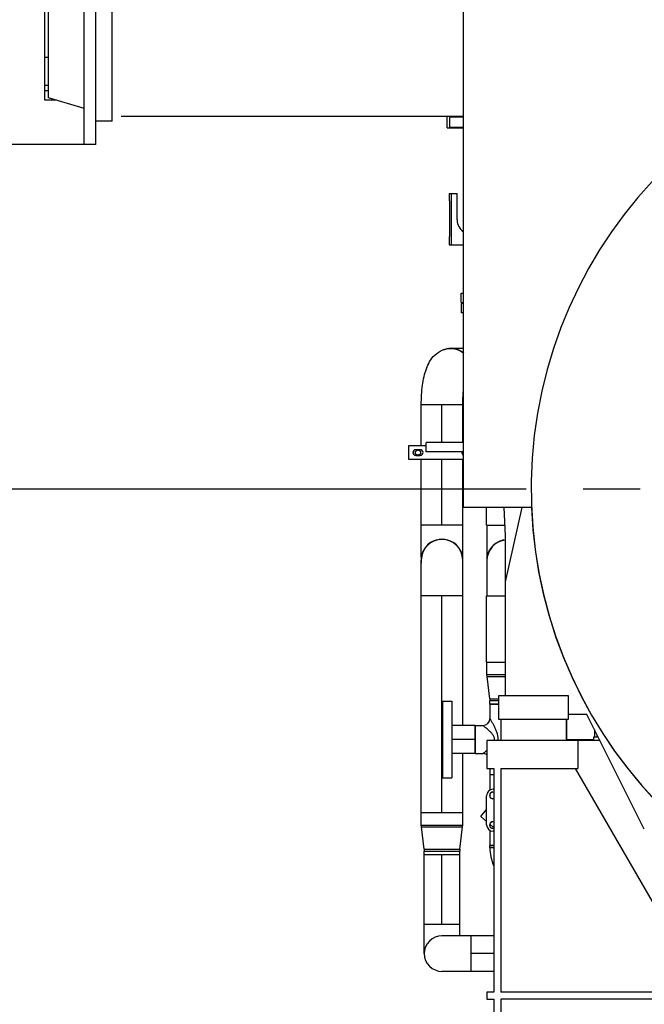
# Model space of a CAD drawing. Header units: millimetres. Extents: x 0 to 1189, y 0 to 841.
# Tile 43 of 158: x 106 to 159, y 561 to 645. Entities that reach past the tile are written whole.
import ezdxf
from ezdxf.enums import TextEntityAlignment as Align

# ---------------------------------------------------------------- set-up
doc = ezdxf.new("R2010")
doc.units = ezdxf.units.MM
doc.header["$LTSCALE"] = 65.395
doc.linetypes.add('CENTER', pattern=[0.6, 0.375, -0.075, 0.075, -0.075])
doc.linetypes.add('PHANTOM', pattern=[0.8, 0.45, -0.05, 0.1, -0.05, 0.1, -0.05])
doc.layers.get('0').update_dxf_attribs({"linetype": 'CONTINUOUS'})
for name, color, linetype in [('1907_153200_27_ABL782', 7, 'CONTINUOUS'), ('1907_153200_27_T1_PBL783', 7, 'CONTINUOUS'), ('1907_153200_27_T2_PBL1501', 7, 'CONTINUOUS'), ('1907_153200_27_T3_PBL797', 7, 'CONTINUOUS'), ('1907_153200_27_T4_PBL1498', 7, 'CONTINUOUS'), ('1907_153200_27_T5_PBL825', 7, 'CONTINUOUS'), ('1907_153200_27_T6_PBL850', 7, 'CONTINUOUS'), ('1907_153200_27_T8_PBL808', 7, 'CONTINUOUS'), ('1907_153200_52_ABL832', 7, 'CONTINUOUS'), ('1907_153200_83_ABL803', 7, 'CONTINUOUS'), ('1907_153200_83_T2_PBL804', 7, 'CONTINUOUS'), ('1907_153200_83_T3_PBL824', 7, 'CONTINUOUS'), ('1907_153200_83_T4_PBL1499', 7, 'CONTINUOUS'), ('1907_153200_83_T5_PBL836', 7, 'CONTINUOUS'), ('1907_153200_83_T6_PBL814', 7, 'CONTINUOUS'), ('1907_153202_01_ABL817', 7, 'CONTINUOUS'), ('1907_153202_01_T1_PBL841', 7, 'CONTINUOUS'), ('1907_153701_05_AC_PBL823', 7, 'CONTINUOUS'), ('1907_153701_48_AC_PBL822', 7, 'CONTINUOUS'), ('1907_153701_63_PBL842', 7, 'CONTINUOUS'), ('1907_728000_24_SIMPLE1_T1_X_PBL769', 7, 'CONTINUOUS'), ('1907_833000_31_SIMPLE1_C#AF0_ABL829', 7, 'CONTINUOUS'), ('1907_833000_31_SIMPLE1_T2_C_PBL830', 7, 'CONTINUOUS'), ('1997_000000_TLKGS_MARKETING_ABL775', 7, 'CONTINUOUS'), ('1997_030000_TLKGS_V_ABL776', 7, 'CONTINUOUS'), ('1997_800000_TLKGS_V_ABL828', 7, 'CONTINUOUS'), ('9M32C_GENSET_AUSBAUMASSE_ABL762', 7, 'CONTINUOUS'), ('9M32C_GENSET_GENERATOR_ABL780', 7, 'CONTINUOUS'), ('9M32C_GENSET_GENERATOR_T1_PBL781', 7, 'CONTINUOUS'), ('9M32C_GENSET_KPL_GRUNDRAHMEN_ABL760', 7, 'CONTINUOUS'), ('9M32C_GENSET_KPL_GRUNDRAHMEN_T1_PBL761', 7, 'CONTINUOUS'), ('9M32C_GENSET_KPL_VERROHRUNG_ABL766', 7, 'CONTINUOUS'), ('9M32C_GENSET_SCHUTZHAUBE_ABL815', 7, 'CONTINUOUS'), ('9M32C_GENSET_SCHUTZHAUBE_T1_PBL816', 7, 'CONTINUOUS'), ('BOGEN-S-2D-90-60_3X2_9_PBL818', 7, 'CONTINUOUS'), ('BOGEN-S-2D-90-76_1X2_9_PBL784', 7, 'CONTINUOUS'), ('BOGEN-S-2D-90-76_1X2_9_PBL796', 7, 'CONTINUOUS'), ('BOGEN-S-2D-90-76_1X2_9_PBL805', 7, 'CONTINUOUS'), ('BOGEN-S-2D-90-88_9X3_2_PBL1575', 7, 'CONTINUOUS'), ('BOGEN-S-2D-90-88_9X3_2_PBL826', 7, 'CONTINUOUS'), ('BOGEN-S-2D-90-88_9X3_2_PBL827', 7, 'CONTINUOUS'), ('BOGEN-S-2D-90-88_9X3_2_PBL837', 7, 'CONTINUOUS'), ('BOGEN-S-2D-90-88_9X3_2_PBL838', 7, 'CONTINUOUS'), ('D2616-2-K-88_9-3_2-76_1-2_9_PBL802', 7, 'CONTINUOUS'), ('D2616-2-K-88_9-3_2-76_1-2_9_PBL821', 7, 'CONTINUOUS'), ('DIN16182-BG100X63_PBL831', 7, 'CONTINUOUS'), ('EN1092-1-01A-DN125-PN16_PBL833', 7, 'CONTINUOUS'), ('EN1092-1-01A-DN50-PN16-61_5_PBL812', 7, 'CONTINUOUS'), ('EN1092-1-01A-DN80-PN16_PBL834', 7, 'CONTINUOUS'), ('EN1092-1-01A-DN80-PN16_PBL835', 7, 'CONTINUOUS'), ('N4011-C1-90X61_PBL1502', 7, 'CONTINUOUS'), ('N4011-F90_PBL807', 7, 'CONTINUOUS'), ('rechts_14_VBL759', 7, 'CONTINUOUS'), ('RKD3000-60_PBL800', 7, 'CONTINUOUS'), ('RKD3000-60_PBL801', 7, 'CONTINUOUS'), ('RKD3000-60_PBL819', 7, 'CONTINUOUS'), ('T-STUECK-S-76_1X2_9-60_3X2_9_PBL806', 7, 'CONTINUOUS'), ('T-STUECK-S-76_1X2_9-60_3X2_9_PBL813', 7, 'CONTINUOUS')]:
    doc.layers.add(name, color=color, linetype=linetype)
doc.styles.get("Standard").update_dxf_attribs({"font": 'txt', "width": 0.6})
doc.dimstyles.new('DIMSTYLE_2', dxfattribs={"dimtxt": 3.5, "dimasz": 3.5, "dimexe": 1.8, "dimexo": 0, "dimgap": 0.875, "dimtad": 1, "dimlfac": 25, "dimdsep": 46, "dimtxsty": 'Standard', "dimblk": '_FILLED', "dimblk1": '_FILLED', "dimblk2": '_FILLED', "dimcen": 0.09, "dimadec": 0, "dimazin": 0, "dimtp": 2, "dimtm": 2, "dimtfac": 1, "dimtofl": 0, "dimtmove": 0, "dimatfit": 3, "dimldrblk": '_FILLED', "dimfxl": 1, "dimtolj": 1, "dimarcsym": 0})
doc.dimstyles.new('DIMSTYLE_6', dxfattribs={"dimtxt": 3.5, "dimasz": 3.5, "dimexe": 1.8, "dimexo": 0, "dimgap": 0.875, "dimtad": 1, "dimdec": 0, "dimlfac": 25, "dimdsep": 46, "dimtxsty": 'Standard', "dimblk": '_FILLED', "dimblk1": '_FILLED', "dimblk2": '_FILLED', "dimcen": 0.09, "dimadec": 0, "dimazin": 0, "dimtp": 0.8, "dimtm": 0.8, "dimtfac": 1, "dimtdec": 0, "dimtofl": 0, "dimtmove": 0, "dimatfit": 3, "dimldrblk": '_FILLED', "dimfxl": 1, "dimtolj": 1, "dimarcsym": 0})
doc.dimstyles.new('DIMSTYLE_7', dxfattribs={"dimtxt": 3.5, "dimasz": 3.5, "dimexe": 1.8, "dimexo": 0, "dimgap": 0.875, "dimtad": 1, "dimlfac": 25, "dimdsep": 46, "dimtxsty": 'Standard', "dimblk": '_FILLED', "dimblk1": '_FILLED', "dimblk2": '_FILLED', "dimcen": 0.09, "dimadec": 0, "dimazin": 0, "dimtp": 0.8, "dimtm": 0.8, "dimtfac": 1, "dimtofl": 0, "dimtmove": 0, "dimatfit": 3, "dimldrblk": '_FILLED', "dimfxl": 1, "dimtolj": 1, "dimarcsym": 0})

# ---------------------------------------------------------------- blocks, each defined once
blk = doc.blocks.new('_FILLED')
at = {"color": 0, "linetype": 'ByBlock'}
blk.add_solid([(0, 0), (-1, 0.167), (-1, -0.167)], dxfattribs=at)
blk = doc.blocks.new('*D11')
at = {"color": 2, "linetype": 'Continuous'}
for p, q in [((107.799, 664.127), (107.799, 752.807)), ((188.399, 604.799), (188.399, 752.807)), ((107.799, 751.007), (148.099, 751.007)), ((188.399, 751.007), (148.099, 751.007))]:
    blk.add_line(p, q, dxfattribs=at)
at = {"color": 2, "linetype": 'Continuous', "xscale": 3.5, "yscale": 3.5, "zscale": 3.5, "rotation": 180}
blk.add_blockref('_FILLED', (107.799, 751.007), dxfattribs=at)
at = {"color": 2, "linetype": 'Continuous', "xscale": 3.5, "yscale": 3.5, "zscale": 3.5}
blk.add_blockref('_FILLED', (188.399, 751.007), dxfattribs=at)
at = {"color": 2, "linetype": 'Continuous', "width": 0.619048}
blk.add_text('2015', height=3.5, dxfattribs=at).set_placement((148.099, 751.882), align=Align.CENTER)
blk = doc.blocks.new('*D12')
at = {"color": 2, "linetype": 'Continuous'}
for p, q in [((111.199, 634.407), (95.999, 634.407)), ((97.799, 634.407), (97.799, 619.603)), ((97.799, 604.799), (97.799, 619.603)), ((137.492, 604.799), (95.999, 604.799))]:
    blk.add_line(p, q, dxfattribs=at)
at = {"color": 2, "linetype": 'Continuous', "xscale": 3.5, "yscale": 3.5, "zscale": 3.5}
for p, rotation in [((97.799, 634.407), 90), ((97.799, 604.799), 270)]:
    blk.add_blockref('_FILLED', p, dxfattribs=dict(at, rotation=rotation))
at = {"color": 2, "linetype": 'Continuous', "width": 0.690476}
blk.add_text('740', height=3.5, rotation=90, dxfattribs=at).set_placement((96.924, 619.603), align=Align.CENTER)
blk = doc.blocks.new('*D13')
at = {"color": 2, "linetype": 'Continuous'}
for p, q in [((111.199, 669.207), (95.999, 669.207)), ((97.799, 669.207), (97.799, 651.807)), ((97.799, 634.407), (97.799, 651.807)), ((111.199, 634.407), (95.999, 634.407))]:
    blk.add_line(p, q, dxfattribs=at)
at = {"color": 2, "linetype": 'Continuous', "xscale": 3.5, "yscale": 3.5, "zscale": 3.5}
for p, rotation in [((97.799, 669.207), 90), ((97.799, 634.407), 270)]:
    blk.add_blockref('_FILLED', p, dxfattribs=dict(at, rotation=rotation))
at = {"color": 2, "linetype": 'Continuous', "width": 0.690476}
blk.add_text('870', height=3.5, rotation=90, dxfattribs=at).set_placement((96.924, 651.807), align=Align.CENTER)
blk = doc.blocks.new('9M32C_GENSET_KPL_GRUNDRAHMEN_T1_PBL761', base_point=(188.399, 558.007))
at = {"layer": '9M32C_GENSET_KPL_GRUNDRAHMEN_T1_PBL761', "color": 7, "linetype": 'Continuous'}
for p, q in [((154.999, 583.207), (145.799, 583.207)), ((145.799, 583.207), (145.799, 580.807)), ((153.599, 583.207), (153.599, 580.807)), ((221.799, 583.207), (230.999, 583.207)), ((223.199, 583.207), (223.199, 580.807)), ((230.999, 580.807), (230.999, 583.207)), ((145.799, 580.807), (146.399, 580.807)), ((146.399, 580.807), (146.399, 561.607)), ((146.999, 580.807), (153.599, 580.807)), ((146.999, 580.807), (146.999, 561.607)), ((153.391, 580.807), (164.199, 562.087)), ((212.599, 562.087), (223.407, 580.807)), ((223.199, 580.807), (229.799, 580.807)), ((229.799, 561.607), (229.799, 580.807)), ((230.399, 580.807), (230.999, 580.807)), ((230.399, 561.607), (230.399, 580.807)), ((164.199, 561.607), (164.199, 571.464)), ((212.599, 571.464), (212.599, 561.607)), ((166.279, 562.607), (173.319, 562.607)), ((166.279, 561.607), (166.279, 562.607)), ((173.319, 561.607), (173.319, 562.607)), ((146.399, 561.607), (145.799, 561.607)), ((145.799, 561.607), (145.799, 561.007)), ((229.799, 561.607), (146.999, 561.607)), ((230.999, 561.607), (230.399, 561.607)), ((230.999, 561.007), (230.999, 561.607)), ((145.799, 561.007), (146.399, 561.007)), ((146.399, 561.007), (146.399, 535.007)), ((163.599, 561.007), (146.999, 561.007)), ((146.999, 561.007), (146.999, 535.007)), ((163.599, 535.007), (163.599, 561.007)), ((212.599, 561.007), (164.199, 561.007)), ((164.199, 561.007), (164.199, 535.007)), ((212.599, 535.007), (212.599, 561.007)), ((229.799, 561.007), (213.199, 561.007)), ((213.199, 561.007), (213.199, 535.007)), ((229.799, 535.007), (229.799, 561.007)), ((230.399, 561.007), (230.999, 561.007)), ((230.399, 535.007), (230.399, 561.007)), ((141.679, 559.507), (142.479, 559.507)), ((141.679, 559.507), (141.679, 557.387)), ((142.479, 559.507), (142.479, 557.387)), ((146.399, 558.807), (145.199, 558.807)), ((145.199, 557.407), (145.199, 558.807)), ((230.399, 558.807), (231.599, 558.807)), ((231.599, 558.807), (231.599, 557.387)), ((146.399, 557.387), (139.739, 557.387)), ((142.479, 557.407), (146.399, 557.407)), ((237.059, 557.387), (230.399, 557.387)), ((141.679, 554.837), (141.679, 552.907)), ((141.679, 552.907), (142.329, 552.907)), ((139.739, 548.827), (146.399, 548.827)), ((145.199, 537.207), (145.199, 548.827)), ((230.399, 548.827), (237.059, 548.827)), ((231.599, 548.827), (231.599, 537.207)), ((146.399, 537.207), (145.199, 537.207)), ((230.399, 537.207), (231.599, 537.207)), ((142.599, 536.807), (146.399, 536.807)), ((142.599, 532.807), (142.599, 536.807)), ((155.799, 536.807), (147.799, 536.807)), ((147.799, 536.807), (147.799, 534.407)), ((155.799, 534.407), (155.799, 536.807)), ((228.999, 536.807), (220.999, 536.807)), ((220.999, 536.807), (220.999, 534.407)), ((228.999, 534.407), (228.999, 536.807)), ((230.399, 536.807), (234.199, 536.807)), ((234.199, 532.807), (234.199, 536.807)), ((146.399, 535.007), (145.799, 535.007)), ((145.799, 535.007), (145.799, 534.407)), ((146.999, 535.007), (147.799, 535.007)), ((155.799, 535.007), (163.599, 535.007)), ((164.199, 535.007), (212.599, 535.007)), ((213.199, 535.007), (220.999, 535.007)), ((228.999, 535.007), (229.799, 535.007)), ((230.999, 535.007), (230.399, 535.007)), ((230.999, 534.407), (230.999, 535.007)), ((147.799, 534.407), (142.599, 534.407)), ((155.799, 534.407), (168.399, 534.407)), ((156.399, 532.807), (156.399, 534.407)), ((168.399, 534.407), (168.399, 533.807)), ((168.399, 533.807), (208.399, 533.807)), ((208.399, 534.407), (220.999, 534.407)), ((208.399, 533.807), (208.399, 534.407)), ((220.399, 534.407), (220.399, 532.807)), ((234.199, 534.407), (228.999, 534.407)), ((142.599, 532.807), (156.399, 532.807)), ((220.399, 532.807), (234.199, 532.807))]:
    blk.add_line(p, q, dxfattribs=at)
for centre in [(139.739, 553.107), (237.059, 553.107)]:
    blk.add_circle(centre, 2.6, dxfattribs=at)
for centre, start, end in [((139.739, 553.107), 90, 270), ((237.059, 553.107), 270, 90)]:
    blk.add_arc(centre, 4.28, start, end, dxfattribs=at)
blk = doc.blocks.new('9M32C_GENSET_KPL_GRUNDRAHMEN_ABL760', base_point=(188.399, 558.007))
at = {"layer": '9M32C_GENSET_KPL_GRUNDRAHMEN_T1_PBL761'}
blk.add_blockref('9M32C_GENSET_KPL_GRUNDRAHMEN_T1_PBL761', (188.399, 558.007), dxfattribs=at)
blk = doc.blocks.new('1907_728000_24_SIMPLE1_T1_X_PBL769', base_point=(125.799, 651.807))
at = {"layer": '1907_728000_24_SIMPLE1_T1_X_PBL769', "color": 8, "linetype": 'PHANTOM'}
for p, q in [((111.199, 634.407), (111.199, 669.207)), ((112.199, 669.207), (111.199, 669.207)), ((112.199, 634.407), (112.199, 669.207)), ((113.599, 667.207), (112.199, 667.207)), ((113.599, 636.407), (113.599, 667.207)), ((113.599, 666.807), (140.799, 666.807)), ((111.199, 666.12), (108.119, 665.2)), ((107.799, 654.687), (107.799, 665.407)), ((108.81, 665.407), (107.799, 665.407)), ((108.119, 638.413), (108.119, 665.2)), ((108.119, 664.127), (107.799, 664.127)), ((108.119, 654.687), (107.799, 654.687)), ((107.799, 638.207), (107.799, 648.927)), ((108.119, 648.927), (107.799, 648.927)), ((108.119, 639.487), (107.799, 639.487)), ((108.81, 638.207), (107.799, 638.207)), ((111.199, 637.493), (108.119, 638.413)), ((113.599, 636.407), (112.199, 636.407)), ((143.799, 636.807), (113.599, 636.807)), ((112.199, 634.407), (111.199, 634.407))]:
    blk.add_line(p, q, dxfattribs=at)
at = {"layer": '1907_728000_24_SIMPLE1_T1_X_PBL769', "color": 9, "linetype": 'PHANTOM'}
for p, q in [((108.119, 664.607), (107.799, 664.607)), ((108.119, 661.727), (107.799, 661.727)), ((108.119, 657.087), (107.799, 657.087)), ((108.119, 646.527), (107.799, 646.527)), ((108.119, 641.887), (107.799, 641.887)), ((108.119, 639.007), (107.799, 639.007))]:
    blk.add_line(p, q, dxfattribs=at)
blk = doc.blocks.new('9M32C_GENSET_AUSBAUMASSE_ABL762', base_point=(180.899, 683.607))
at = {"layer": '1907_728000_24_SIMPLE1_T1_X_PBL769'}
blk.add_blockref('1907_728000_24_SIMPLE1_T1_X_PBL769', (125.799, 651.807), dxfattribs=at)
blk = doc.blocks.new('1907_153200_27_T1_PBL783', base_point=(145.429, 564.907))
at = {"layer": '1907_153200_27_T1_PBL783', "color": 7, "linetype": 'Continuous'}
for p, q in [((146.399, 566.429), (144.459, 566.429)), ((144.459, 563.385), (144.459, 566.429)), ((146.399, 563.385), (144.459, 563.385))]:
    blk.add_line(p, q, dxfattribs=at)
at = {"layer": '1907_153200_27_T1_PBL783', "color": 2, "linetype": 'CENTER'}
blk.add_line((146.399, 564.907), (144.459, 564.907), dxfattribs=at)
blk = doc.blocks.new('BOGEN-S-2D-90-76_1X2_9_PBL784', base_point=(143.199, 564.907))
at = {"layer": 'BOGEN-S-2D-90-76_1X2_9_PBL784', "color": 7, "linetype": 'Continuous'}
for p, q in [((144.459, 566.429), (141.939, 566.429)), ((144.459, 563.385), (144.459, 566.429)), ((144.459, 563.385), (141.939, 563.385))]:
    blk.add_line(p, q, dxfattribs=at)
blk.add_arc((141.939, 564.907), 1.522, 90, 270, dxfattribs=at)
blk = doc.blocks.new('BOGEN-S-2D-90-76_1X2_9_PBL796', base_point=(141.939, 566.112))
at = {"layer": 'BOGEN-S-2D-90-76_1X2_9_PBL796', "color": 7, "linetype": 'Continuous'}
for p, q in [((140.417, 567.427), (143.461, 567.427)), ((140.417, 564.907), (140.417, 567.427)), ((143.461, 566.429), (143.461, 567.427))]:
    blk.add_line(p, q, dxfattribs=at)
blk.add_arc((141.939, 564.907), 1.522, 175.87778, 184.12222, dxfattribs=at)
blk = doc.blocks.new('1907_153200_27_T3_PBL797', base_point=(141.939, 570.427))
at = {"layer": '1907_153200_27_T3_PBL797', "color": 7, "linetype": 'Continuous'}
for p, q in [((140.417, 573.427), (143.461, 573.427)), ((140.417, 567.427), (140.417, 573.427)), ((143.461, 567.427), (143.461, 573.427)), ((140.417, 567.427), (143.461, 567.427))]:
    blk.add_line(p, q, dxfattribs=at)
at = {"layer": '1907_153200_27_T3_PBL797', "color": 2, "linetype": 'CENTER'}
blk.add_line((141.939, 567.427), (141.939, 573.427), dxfattribs=at)
blk = doc.blocks.new('D2616-2-K-88_9-3_2-76_1-2_9_PBL802', base_point=(141.939, 575.227))
at = {"layer": 'D2616-2-K-88_9-3_2-76_1-2_9_PBL802', "color": 7, "linetype": 'Continuous'}
for p, q in [((140.161, 575.956), (140.161, 577.027)), ((143.717, 575.956), (143.717, 577.027)), ((140.17, 575.809), (140.161, 575.956)), ((143.708, 575.809), (143.717, 575.956)), ((140.408, 573.87), (140.17, 575.809)), ((143.47, 573.87), (143.708, 575.809)), ((140.408, 573.87), (140.417, 573.724)), ((140.417, 573.427), (140.417, 573.724)), ((140.417, 573.427), (143.461, 573.427)), ((143.47, 573.87), (143.461, 573.724)), ((143.461, 573.427), (143.461, 573.724))]:
    blk.add_line(p, q, dxfattribs=at)
at = {"layer": 'D2616-2-K-88_9-3_2-76_1-2_9_PBL802', "color": 9, "linetype": 'Continuous'}
for p, q in [((140.161, 575.956), (143.717, 575.956)), ((140.17, 575.809), (143.708, 575.809)), ((140.408, 573.87), (143.47, 573.87)), ((140.417, 573.724), (143.461, 573.724))]:
    blk.add_line(p, q, dxfattribs=at)
blk = doc.blocks.new('1907_153200_27_T8_PBL808', base_point=(141.939, 586.347))
at = {"layer": '1907_153200_27_T8_PBL808', "color": 7, "linetype": 'Continuous'}
for p, q in [((140.139, 577.027), (140.139, 595.667)), ((140.139, 595.667), (143.739, 595.667)), ((143.739, 584.509), (143.739, 595.667)), ((143.739, 577.027), (143.739, 582.097)), ((140.139, 577.027), (143.739, 577.027))]:
    blk.add_line(p, q, dxfattribs=at)
at = {"layer": '1907_153200_27_T8_PBL808', "color": 2, "linetype": 'CENTER'}
blk.add_line((141.939, 577.027), (141.939, 595.667), dxfattribs=at)
blk = doc.blocks.new('1907_153200_27_T5_PBL825', base_point=(141.939, 606.907))
at = {"layer": '1907_153200_27_T5_PBL825', "color": 7, "linetype": 'Continuous'}
for p, q in [((140.139, 608.547), (140.139, 612.066)), ((140.139, 612.066), (143.739, 612.066)), ((143.739, 608.807), (143.739, 612.066)), ((140.139, 601.747), (140.139, 607.347)), ((143.739, 601.747), (143.739, 607.347)), ((140.139, 601.747), (143.739, 601.747))]:
    blk.add_line(p, q, dxfattribs=at)
at = {"layer": '1907_153200_27_T5_PBL825', "color": 2, "linetype": 'CENTER'}
for p, q in [((141.939, 608.807), (141.939, 612.066)), ((141.939, 601.747), (141.939, 607.347))]:
    blk.add_line(p, q, dxfattribs=at)
blk = doc.blocks.new('BOGEN-S-2D-90-88_9X3_2_PBL826', base_point=(141.939, 597.187))
at = {"layer": 'BOGEN-S-2D-90-88_9X3_2_PBL826', "color": 7, "linetype": 'Continuous'}
for p, q in [((140.161, 595.667), (140.161, 598.707)), ((143.717, 595.667), (143.717, 598.707))]:
    blk.add_line(p, q, dxfattribs=at)
blk.add_arc((141.939, 598.707), 1.778, 0, 180, dxfattribs=at)
blk = doc.blocks.new('BOGEN-S-2D-90-88_9X3_2_PBL827', base_point=(141.939, 600.353))
at = {"layer": 'BOGEN-S-2D-90-88_9X3_2_PBL827', "color": 7, "linetype": 'Continuous'}
for p, q in [((140.161, 598.96), (140.161, 601.747)), ((143.717, 598.96), (143.717, 601.747))]:
    blk.add_line(p, q, dxfattribs=at)
blk = doc.blocks.new('1907_153200_27_T6_PBL850', base_point=(142.895, 616.714))
at = {"layer": '1907_153200_27_T6_PBL850', "color": 7, "linetype": 'Continuous'}
blk.add_line((142.729, 616.906), (143.799, 616.906), dxfattribs=at)
blk.add_arc((142.731, 615.215), 1.692, 90.05769, 116.06928, dxfattribs=at)
blk.add_open_spline([(142.729, 616.906), (142.921, 616.906), (143.31, 616.839), (143.652, 616.644), (143.802, 616.522)], degree=3, knots=[0, 0, 0, 0, 0.498189, 1, 1, 1, 1], dxfattribs=at)
blk = doc.blocks.new('1907_153200_27_T4_PBL1498', base_point=(141.939, 598.453))
at = {"layer": '1907_153200_27_T4_PBL1498', "color": 7, "linetype": 'Continuous'}
blk.add_arc((141.939, 598.707), 1.8, 351.89504, 188.10496, dxfattribs=at)
blk = doc.blocks.new('1907_153200_27_T2_PBL1501', base_point=(142.7, 564.907))
at = {"layer": '1907_153200_27_T2_PBL1501', "color": 7, "linetype": 'Continuous'}
blk.add_arc((141.939, 564.907), 1.522, 90, 270, dxfattribs=at)
blk = doc.blocks.new('BOGEN-S-2D-90-88_9X3_2_PBL1575', base_point=(141.984, 614.475))
at = {"layer": 'BOGEN-S-2D-90-88_9X3_2_PBL1575', "color": 7, "linetype": 'Continuous'}
for points, knots in [([(140.161, 612.066), (140.161, 612.621), (140.208, 613.431), (140.387, 614.458), (140.579, 615.143), (140.863, 615.779), (141.304, 616.352), (141.943, 616.778), (142.466, 616.884), (142.729, 616.884)], [0, 0, 0, 0, 0.275169, 0.400508, 0.515952, 0.627087, 0.743782, 0.86956, 1, 1, 1, 1]), ([(142.729, 616.884), (142.923, 616.884), (143.314, 616.815), (143.658, 616.615), (143.808, 616.49)], [0, 0, 0, 0, 0.498121, 1, 1, 1, 1]), ([(143.717, 612.066), (143.717, 612.175), (143.724, 612.585), (143.755, 612.995), (143.799, 613.293)], [0, 0, 0, 0, 0.264316, 1, 1, 1, 1])]:
    blk.add_open_spline(points, degree=3, knots=knots, dxfattribs=at)
blk = doc.blocks.new('1907_153200_27_ABL782', base_point=(143.269, 590.146))
at = {"layer": '1907_153200_27_T1_PBL783'}
blk.add_blockref('1907_153200_27_T1_PBL783', (145.429, 564.907), dxfattribs=at)
at = {"layer": '1907_153200_27_T2_PBL1501'}
blk.add_blockref('1907_153200_27_T2_PBL1501', (142.7, 564.907), dxfattribs=at)
at = {"layer": '1907_153200_27_T3_PBL797'}
blk.add_blockref('1907_153200_27_T3_PBL797', (141.939, 570.427), dxfattribs=at)
at = {"layer": '1907_153200_27_T4_PBL1498'}
blk.add_blockref('1907_153200_27_T4_PBL1498', (141.939, 598.453), dxfattribs=at)
at = {"layer": '1907_153200_27_T5_PBL825'}
blk.add_blockref('1907_153200_27_T5_PBL825', (141.939, 606.907), dxfattribs=at)
at = {"layer": '1907_153200_27_T6_PBL850'}
blk.add_blockref('1907_153200_27_T6_PBL850', (142.895, 616.714), dxfattribs=at)
at = {"layer": '1907_153200_27_T8_PBL808'}
blk.add_blockref('1907_153200_27_T8_PBL808', (141.939, 586.347), dxfattribs=at)
at = {"layer": 'BOGEN-S-2D-90-76_1X2_9_PBL784'}
blk.add_blockref('BOGEN-S-2D-90-76_1X2_9_PBL784', (143.199, 564.907), dxfattribs=at)
at = {"layer": 'BOGEN-S-2D-90-76_1X2_9_PBL796'}
blk.add_blockref('BOGEN-S-2D-90-76_1X2_9_PBL796', (141.939, 566.112), dxfattribs=at)
at = {"layer": 'BOGEN-S-2D-90-88_9X3_2_PBL1575'}
blk.add_blockref('BOGEN-S-2D-90-88_9X3_2_PBL1575', (141.984, 614.475), dxfattribs=at)
at = {"layer": 'BOGEN-S-2D-90-88_9X3_2_PBL826'}
blk.add_blockref('BOGEN-S-2D-90-88_9X3_2_PBL826', (141.939, 597.187), dxfattribs=at)
at = {"layer": 'BOGEN-S-2D-90-88_9X3_2_PBL827'}
blk.add_blockref('BOGEN-S-2D-90-88_9X3_2_PBL827', (141.939, 600.353), dxfattribs=at)
at = {"layer": 'D2616-2-K-88_9-3_2-76_1-2_9_PBL802'}
blk.add_blockref('D2616-2-K-88_9-3_2-76_1-2_9_PBL802', (141.939, 575.227), dxfattribs=at)
blk = doc.blocks.new('RKD3000-60_PBL800', base_point=(146.397, 575.731))
at = {"layer": 'RKD3000-60_PBL800', "color": 7, "linetype": 'Continuous'}
for p, q in [((146.399, 575.735), (146.395, 575.731)), ((146.395, 575.731), (146.399, 575.728))]:
    blk.add_line(p, q, dxfattribs=at)
blk = doc.blocks.new('RKD3000-60_PBL801', base_point=(145.832, 576.538))
at = {"layer": 'RKD3000-60_PBL801', "color": 7, "linetype": 'Continuous'}
for p, q in [((145.265, 576.686), (145.779, 577.293)), ((145.779, 576.252), (145.265, 576.686)), ((146.334, 575.782), (146.047, 576.025)), ((146.399, 575.859), (146.334, 575.782))]:
    blk.add_line(p, q, dxfattribs=at)
blk = doc.blocks.new('1907_153200_83_T2_PBL804', base_point=(146.228, 574.105))
at = {"layer": '1907_153200_83_T2_PBL804', "color": 7, "linetype": 'Continuous'}
for p, q in [((146.057, 574.183), (146.399, 574.183)), ((146.057, 574.027), (146.057, 574.183)), ((146.057, 574.027), (146.399, 574.027))]:
    blk.add_line(p, q, dxfattribs=at)
blk = doc.blocks.new('BOGEN-S-2D-90-76_1X2_9_PBL805', base_point=(146.228, 573.227))
at = {"layer": 'BOGEN-S-2D-90-76_1X2_9_PBL805', "color": 7, "linetype": 'Continuous'}
blk.add_line((146.057, 574.027), (146.399, 574.027), dxfattribs=at)
blk.add_arc((150.099, 574.027), 4.042, 179.99994, 203.29919, dxfattribs=at)
blk = doc.blocks.new('T-STUECK-S-76_1X2_9-60_3X2_9_PBL806', base_point=(146.228, 577.223))
at = {"layer": 'T-STUECK-S-76_1X2_9-60_3X2_9_PBL806', "color": 7, "linetype": 'Continuous'}
for p, q in [((146.399, 580.263), (146.057, 580.263)), ((146.057, 580.263), (146.057, 578.946)), ((146.057, 578.598), (146.057, 578.393)), ((146.057, 576.017), (146.057, 575.847)), ((146.057, 575.5), (146.057, 574.183)), ((146.399, 574.183), (146.057, 574.183))]:
    blk.add_line(p, q, dxfattribs=at)
blk = doc.blocks.new('EN1092-1-01A-DN50-PN16-61_5_PBL812', base_point=(142.379, 583.303))
at = {"layer": 'EN1092-1-01A-DN50-PN16-61_5_PBL812', "color": 7, "linetype": 'Continuous'}
for p, q in [((141.979, 586.603), (142.779, 586.603)), ((141.979, 586.603), (141.979, 580.003)), ((142.779, 586.603), (142.779, 580.003)), ((141.979, 580.003), (142.779, 580.003))]:
    blk.add_line(p, q, dxfattribs=at)
blk = doc.blocks.new('T-STUECK-S-76_1X2_9-60_3X2_9_PBL813', base_point=(145.789, 583.303))
at = {"layer": 'T-STUECK-S-76_1X2_9-60_3X2_9_PBL813', "color": 7, "linetype": 'Continuous'}
for p, q in [((146.799, 586.343), (146.057, 586.343)), ((146.057, 586.343), (146.057, 585.112)), ((144.779, 584.509), (145.454, 584.509)), ((144.779, 584.509), (144.779, 582.097)), ((144.779, 582.097), (145.454, 582.097)), ((146.057, 580.807), (146.057, 580.263)), ((146.399, 580.263), (146.057, 580.263))]:
    blk.add_line(p, q, dxfattribs=at)
for centre, start, end in [((145.454, 585.112), 270, 0), ((145.454, 581.494), 55.87034, 90)]:
    blk.add_arc(centre, 0.603, start, end, dxfattribs=at)
at = {"layer": 'T-STUECK-S-76_1X2_9-60_3X2_9_PBL813', "color": 9, "linetype": 'Continuous'}
blk.add_arc((145.211, 583.303), 1.569, 356.47215, 359.99126, dxfattribs=at)
for points, knots in [([(146.464, 583.303), (146.464, 583.393), (146.41, 583.57), (146.257, 583.785), (146.085, 583.97), (145.91, 584.132), (145.77, 584.253), (145.666, 584.339), (145.598, 584.394), (145.541, 584.439), (145.498, 584.475), (145.469, 584.494), (145.458, 584.508), (145.454, 584.509)], [0, 0, 0, 0, 0.167265, 0.330876, 0.488352, 0.637217, 0.773109, 0.833965, 0.888301, 0.934283, 0.969706, 0.992241, 1, 1, 1, 1]), ([(146.78, 583.303), (146.78, 583.515), (146.711, 583.829), (146.553, 584.209), (146.425, 584.47), (146.316, 584.671), (146.233, 584.816), (146.178, 584.91), (146.131, 584.989), (146.097, 585.045), (146.077, 585.079), (146.066, 585.096), (146.062, 585.106), (146.056, 585.11), (146.057, 585.112)], [0, 0, 0, 0, 0.322742, 0.478954, 0.627871, 0.765155, 0.827229, 0.883096, 0.930809, 0.967927, 0.981665, 0.991752, 0.997922, 1, 1, 1, 1]), ([(145.454, 582.097), (145.456, 582.098), (145.464, 582.107), (145.486, 582.121), (145.517, 582.147), (145.58, 582.196), (145.675, 582.273), (145.754, 582.34), (145.798, 582.377)], [0, 0, 0, 0, 0.020056, 0.078831, 0.172623, 0.296517, 0.614772, 1, 1, 1, 1])]:
    blk.add_open_spline(points, degree=3, knots=knots, dxfattribs=at)
blk.add_open_spline([(146.454, 583.206), (146.46, 583.238), (146.464, 583.27), (146.464, 583.303)], degree=3, dxfattribs=at)
blk = doc.blocks.new('1907_153200_83_T6_PBL814', base_point=(143.779, 583.303))
at = {"layer": '1907_153200_83_T6_PBL814', "color": 7, "linetype": 'Continuous'}
for p, q in [((144.779, 584.509), (142.779, 584.509)), ((144.779, 582.097), (144.779, 584.509)), ((144.779, 582.097), (142.779, 582.097))]:
    blk.add_line(p, q, dxfattribs=at)
at = {"layer": '1907_153200_83_T6_PBL814', "color": 2, "linetype": 'CENTER'}
blk.add_line((144.779, 583.303), (142.779, 583.303), dxfattribs=at)
blk = doc.blocks.new('D2616-2-K-88_9-3_2-76_1-2_9_PBL821', base_point=(146.6, 588.143))
at = {"layer": 'D2616-2-K-88_9-3_2-76_1-2_9_PBL821', "color": 7, "linetype": 'Continuous'}
for p, q in [((145.801, 588.872), (145.801, 589.943)), ((145.81, 588.725), (145.801, 588.872)), ((146.048, 586.786), (145.81, 588.725)), ((146.048, 586.786), (146.057, 586.64)), ((146.057, 586.343), (146.057, 586.64)), ((146.057, 586.343), (146.799, 586.343))]:
    blk.add_line(p, q, dxfattribs=at)
at = {"layer": 'D2616-2-K-88_9-3_2-76_1-2_9_PBL821', "color": 9, "linetype": 'Continuous'}
for p, q in [((145.801, 588.872), (147.399, 588.872)), ((145.81, 588.725), (147.399, 588.725)), ((146.048, 586.786), (146.799, 586.786)), ((146.057, 586.64), (146.799, 586.64))]:
    blk.add_line(p, q, dxfattribs=at)
blk = doc.blocks.new('1907_153200_83_T3_PBL824', base_point=(146.589, 592.785))
at = {"layer": '1907_153200_83_T3_PBL824', "color": 7, "linetype": 'Continuous'}
for p, q in [((145.779, 595.627), (147.399, 595.627)), ((145.779, 589.943), (145.779, 595.627)), ((145.779, 589.943), (147.399, 589.943))]:
    blk.add_line(p, q, dxfattribs=at)
blk = doc.blocks.new('EN1092-1-01A-DN80-PN16_PBL834', base_point=(143.689, 620.347))
at = {"layer": 'EN1092-1-01A-DN80-PN16_PBL834', "color": 7, "linetype": 'Continuous'}
for p, q in [((143.579, 620.747), (143.579, 619.947)), ((143.799, 620.747), (143.579, 620.747)), ((143.799, 619.947), (143.579, 619.947))]:
    blk.add_line(p, q, dxfattribs=at)
blk = doc.blocks.new('1907_153200_83_T5_PBL836', base_point=(146.565, 602.47))
at = {"layer": '1907_153200_83_T5_PBL836', "color": 7, "linetype": 'Continuous'}
for q in [(145.779, 603.233), (147.351, 601.707)]:
    blk.add_line((145.779, 601.707), q, dxfattribs=at)
blk = doc.blocks.new('BOGEN-S-2D-90-88_9X3_2_PBL837', base_point=(145.801, 600.297))
at = {"layer": 'BOGEN-S-2D-90-88_9X3_2_PBL837', "color": 7, "linetype": 'Continuous'}
blk.add_line((145.801, 601.707), (145.801, 598.886), dxfattribs=at)
blk = doc.blocks.new('BOGEN-S-2D-90-88_9X3_2_PBL838', base_point=(146.599, 598.031))
at = {"layer": 'BOGEN-S-2D-90-88_9X3_2_PBL838', "color": 7, "linetype": 'Continuous'}
blk.add_line((145.801, 598.667), (145.801, 595.627), dxfattribs=at)
blk.add_arc((147.579, 598.667), 1.778, 95.86933, 180, dxfattribs=at)
blk = doc.blocks.new('1907_153200_83_T4_PBL1499', base_point=(146.69, 598.652))
at = {"layer": '1907_153200_83_T4_PBL1499', "color": 7, "linetype": 'Continuous'}
blk.add_arc((147.579, 598.667), 1.8, 100.46691, 189.07377, dxfattribs=at)
blk = doc.blocks.new('N4011-C1-90X61_PBL1502', base_point=(146.441, 577.231))
at = {"layer": 'N4011-C1-90X61_PBL1502', "color": 7, "linetype": 'Continuous'}
for centre in [(146.306, 578.496), (146.306, 575.95)]:
    blk.add_arc(centre, 0.27, 69.87382, 290.12618, dxfattribs=at)
blk = doc.blocks.new('1907_153200_83_ABL803', base_point=(144.779, 596.587))
at = {"layer": '1907_153200_83_T2_PBL804'}
blk.add_blockref('1907_153200_83_T2_PBL804', (146.228, 574.105), dxfattribs=at)
at = {"layer": '1907_153200_83_T3_PBL824'}
blk.add_blockref('1907_153200_83_T3_PBL824', (146.589, 592.785), dxfattribs=at)
at = {"layer": '1907_153200_83_T4_PBL1499'}
blk.add_blockref('1907_153200_83_T4_PBL1499', (146.69, 598.652), dxfattribs=at)
at = {"layer": '1907_153200_83_T5_PBL836'}
blk.add_blockref('1907_153200_83_T5_PBL836', (146.565, 602.47), dxfattribs=at)
at = {"layer": '1907_153200_83_T6_PBL814'}
blk.add_blockref('1907_153200_83_T6_PBL814', (143.779, 583.303), dxfattribs=at)
at = {"layer": 'BOGEN-S-2D-90-76_1X2_9_PBL805'}
blk.add_blockref('BOGEN-S-2D-90-76_1X2_9_PBL805', (146.228, 573.227), dxfattribs=at)
at = {"layer": 'BOGEN-S-2D-90-88_9X3_2_PBL837'}
blk.add_blockref('BOGEN-S-2D-90-88_9X3_2_PBL837', (145.801, 600.297), dxfattribs=at)
at = {"layer": 'BOGEN-S-2D-90-88_9X3_2_PBL838'}
blk.add_blockref('BOGEN-S-2D-90-88_9X3_2_PBL838', (146.599, 598.031), dxfattribs=at)
at = {"layer": 'D2616-2-K-88_9-3_2-76_1-2_9_PBL821'}
blk.add_blockref('D2616-2-K-88_9-3_2-76_1-2_9_PBL821', (146.6, 588.143), dxfattribs=at)
at = {"layer": 'EN1092-1-01A-DN50-PN16-61_5_PBL812'}
blk.add_blockref('EN1092-1-01A-DN50-PN16-61_5_PBL812', (142.379, 583.303), dxfattribs=at)
at = {"layer": 'EN1092-1-01A-DN80-PN16_PBL834'}
blk.add_blockref('EN1092-1-01A-DN80-PN16_PBL834', (143.689, 620.347), dxfattribs=at)
at = {"layer": 'N4011-C1-90X61_PBL1502'}
blk.add_blockref('N4011-C1-90X61_PBL1502', (146.441, 577.231), dxfattribs=at)
at = {"layer": 'T-STUECK-S-76_1X2_9-60_3X2_9_PBL806'}
blk.add_blockref('T-STUECK-S-76_1X2_9-60_3X2_9_PBL806', (146.228, 577.223), dxfattribs=at)
at = {"layer": 'T-STUECK-S-76_1X2_9-60_3X2_9_PBL813'}
blk.add_blockref('T-STUECK-S-76_1X2_9-60_3X2_9_PBL813', (145.789, 583.303), dxfattribs=at)
blk = doc.blocks.new('N4011-F90_PBL807', base_point=(146.339, 577.223))
at = {"layer": 'N4011-F90_PBL807', "color": 7, "linetype": 'Continuous'}
for p, q in [((145.779, 575.983), (145.779, 578.463)), ((146.339, 579.023), (146.399, 579.023)), ((146.399, 575.423), (146.339, 575.423))]:
    blk.add_line(p, q, dxfattribs=at)
for centre, radius, start, end in [((146.339, 578.463), 0.56, 90, 180), ((146.306, 578.496), 0.28, 70.61987, 289.38013), ((146.339, 575.983), 0.56, 180, 270), ((146.306, 575.95), 0.28, 70.61987, 289.38013)]:
    blk.add_arc(centre, radius, start, end, dxfattribs=at)
blk = doc.blocks.new('BOGEN-S-2D-90-60_3X2_9_PBL818', base_point=(153.865, 584.167))
at = {"layer": 'BOGEN-S-2D-90-60_3X2_9_PBL818', "color": 7, "linetype": 'Continuous'}
for p, q in [((152.659, 583.287), (152.659, 585.047)), ((155.071, 583.527), (155.071, 584.146)), ((152.659, 583.287), (154.999, 583.287))]:
    blk.add_line(p, q, dxfattribs=at)
blk = doc.blocks.new('1907_153202_01_T1_PBL841', base_point=(153.265, 583.247))
at = {"layer": '1907_153202_01_T1_PBL841', "color": 7, "linetype": 'Continuous'}
blk.add_line((152.665, 583.207), (152.665, 583.287), dxfattribs=at)
at = {"layer": '1907_153202_01_T1_PBL841', "color": 2, "linetype": 'CENTER'}
blk.add_line((153.865, 583.207), (153.865, 583.287), dxfattribs=at)
blk = doc.blocks.new('1907_153202_01_ABL817', base_point=(153.865, 584.127))
at = {"layer": '1907_153202_01_T1_PBL841'}
blk.add_blockref('1907_153202_01_T1_PBL841', (153.265, 583.247), dxfattribs=at)
at = {"layer": 'BOGEN-S-2D-90-60_3X2_9_PBL818'}
blk.add_blockref('BOGEN-S-2D-90-60_3X2_9_PBL818', (153.865, 584.167), dxfattribs=at)
blk = doc.blocks.new('RKD3000-60_PBL819', base_point=(152.629, 583.407))
at = {"layer": 'RKD3000-60_PBL819', "color": 7, "linetype": 'Continuous'}
blk.add_line((152.659, 583.407), (152.599, 583.407), dxfattribs=at)
blk = doc.blocks.new('1907_153701_48_AC_PBL822', base_point=(141.479, 607.947))
at = {"layer": '1907_153701_48_AC_PBL822', "color": 7, "linetype": 'Continuous'}
for p, q in [((139.079, 607.347), (139.079, 608.547)), ((139.079, 608.547), (140.572, 608.547)), ((140.079, 608.187), (139.679, 608.187)), ((143.799, 607.347), (139.079, 607.347)), ((139.679, 607.707), (140.079, 607.707))]:
    blk.add_line(p, q, dxfattribs=at)
for centre, start, end in [((139.679, 607.947), 90, 270), ((140.079, 607.947), 270, 90), ((143.879, 607.947), 163.23711, 244.79361)]:
    blk.add_arc(centre, 0.24, start, end, dxfattribs=at)
blk = doc.blocks.new('1907_153701_05_AC_PBL823', base_point=(139.789, 607.947))
at = {"layer": '1907_153701_05_AC_PBL823', "color": 7, "linetype": 'Continuous'}
blk.add_line((139.479, 607.82), (139.479, 608.073), dxfattribs=at)
blk.add_circle((139.879, 607.947), 0.22, dxfattribs=at)
blk = doc.blocks.new('DIN16182-BG100X63_PBL831', base_point=(143.499, 627.986))
at = {"layer": 'DIN16182-BG100X63_PBL831', "color": 7, "linetype": 'Continuous'}
for p, q in [((142.559, 630.186), (142.559, 629.571)), ((142.559, 630.186), (143.239, 630.186)), ((143.239, 627.926), (143.239, 630.186)), ((142.577, 629.566), (142.559, 629.571)), ((142.577, 629.566), (142.577, 626.511)), ((142.577, 626.511), (142.559, 626.506)), ((142.559, 626.506), (142.559, 625.786)), ((142.559, 625.786), (143.799, 625.786))]:
    blk.add_line(p, q, dxfattribs=at)
at = {"layer": 'DIN16182-BG100X63_PBL831', "color": 9, "linetype": 'Continuous'}
blk.add_line((142.719, 630.186), (142.719, 625.786), dxfattribs=at)
at = {"layer": 'DIN16182-BG100X63_PBL831', "color": 7, "linetype": 'Continuous'}
blk.add_arc((144.439, 627.926), 1.2, 180, 237.40296, dxfattribs=at)
blk = doc.blocks.new('EN1092-1-01A-DN125-PN16_PBL833', base_point=(143.189, 636.307))
at = {"layer": 'EN1092-1-01A-DN125-PN16_PBL833', "color": 7, "linetype": 'Continuous'}
for p, q in [((142.579, 636.747), (142.579, 635.867)), ((143.799, 636.747), (142.579, 636.747)), ((143.799, 635.867), (142.579, 635.867))]:
    blk.add_line(p, q, dxfattribs=at)
blk = doc.blocks.new('EN1092-1-01A-DN80-PN16_PBL835', base_point=(143.689, 621.227))
at = {"layer": 'EN1092-1-01A-DN80-PN16_PBL835', "color": 7, "linetype": 'Continuous'}
for p, q in [((143.579, 620.827), (143.579, 621.627)), ((143.579, 621.627), (143.799, 621.627)), ((143.579, 620.827), (143.799, 620.827))]:
    blk.add_line(p, q, dxfattribs=at)
blk = doc.blocks.new('1907_153200_52_ABL832', base_point=(143.189, 628.787))
at = {"layer": 'EN1092-1-01A-DN125-PN16_PBL833'}
blk.add_blockref('EN1092-1-01A-DN125-PN16_PBL833', (143.189, 636.307), dxfattribs=at)
at = {"layer": 'EN1092-1-01A-DN80-PN16_PBL835'}
blk.add_blockref('EN1092-1-01A-DN80-PN16_PBL835', (143.689, 621.227), dxfattribs=at)
blk = doc.blocks.new('1907_153701_63_PBL842', base_point=(155.279, 583.608))
at = {"layer": '1907_153701_63_PBL842', "color": 7, "linetype": 'Continuous'}
blk.add_line((155.279, 583.527), (155.279, 583.689), dxfattribs=at)
blk = doc.blocks.new('9M32C_GENSET_KPL_VERROHRUNG_ABL766', base_point=(184.564, 624.097))
at = {"layer": '1907_153200_27_ABL782'}
blk.add_blockref('1907_153200_27_ABL782', (143.269, 590.146), dxfattribs=at)
at = {"layer": '1907_153200_52_ABL832'}
blk.add_blockref('1907_153200_52_ABL832', (143.189, 628.787), dxfattribs=at)
at = {"layer": '1907_153200_83_ABL803'}
blk.add_blockref('1907_153200_83_ABL803', (144.779, 596.587), dxfattribs=at)
at = {"layer": '1907_153202_01_ABL817'}
blk.add_blockref('1907_153202_01_ABL817', (153.865, 584.127), dxfattribs=at)
at = {"layer": '1907_153701_05_AC_PBL823'}
blk.add_blockref('1907_153701_05_AC_PBL823', (139.789, 607.947), dxfattribs=at)
at = {"layer": '1907_153701_48_AC_PBL822'}
blk.add_blockref('1907_153701_48_AC_PBL822', (141.479, 607.947), dxfattribs=at)
at = {"layer": '1907_153701_63_PBL842'}
blk.add_blockref('1907_153701_63_PBL842', (155.279, 583.608), dxfattribs=at)
at = {"layer": 'DIN16182-BG100X63_PBL831'}
blk.add_blockref('DIN16182-BG100X63_PBL831', (143.499, 627.986), dxfattribs=at)
at = {"layer": 'N4011-F90_PBL807'}
blk.add_blockref('N4011-F90_PBL807', (146.339, 577.223), dxfattribs=at)
at = {"layer": 'RKD3000-60_PBL800'}
blk.add_blockref('RKD3000-60_PBL800', (146.397, 575.731), dxfattribs=at)
at = {"layer": 'RKD3000-60_PBL801'}
blk.add_blockref('RKD3000-60_PBL801', (145.832, 576.538), dxfattribs=at)
at = {"layer": 'RKD3000-60_PBL819'}
blk.add_blockref('RKD3000-60_PBL819', (152.629, 583.407), dxfattribs=at)
blk = doc.blocks.new('1907_833000_31_SIMPLE1_T2_C_PBL830', base_point=(143.099, 636.327))
at = {"layer": '1907_833000_31_SIMPLE1_T2_C_PBL830', "color": 7, "linetype": 'Continuous'}
for q in [(142.399, 636.807), (143.799, 635.847)]:
    blk.add_line((142.399, 635.847), q, dxfattribs=at)
blk = doc.blocks.new('1907_833000_31_SIMPLE1_C#AF0_ABL829', base_point=(143.099, 636.327))
at = {"layer": '1907_833000_31_SIMPLE1_T2_C_PBL830'}
blk.add_blockref('1907_833000_31_SIMPLE1_T2_C_PBL830', (143.099, 636.327), dxfattribs=at)
blk = doc.blocks.new('1997_800000_TLKGS_V_ABL828', base_point=(143.099, 636.327))
at = {"layer": '1907_833000_31_SIMPLE1_C#AF0_ABL829'}
blk.add_blockref('1907_833000_31_SIMPLE1_C#AF0_ABL829', (143.099, 636.327), dxfattribs=at)
blk = doc.blocks.new('1997_030000_TLKGS_V_ABL776', base_point=(185.999, 634.477))
at = {"layer": '1997_800000_TLKGS_V_ABL828'}
blk.add_blockref('1997_800000_TLKGS_V_ABL828', (143.099, 636.327), dxfattribs=at)
blk = doc.blocks.new('1997_000000_TLKGS_MARKETING_ABL775', base_point=(185.999, 641.128))
at = {"layer": '1997_030000_TLKGS_V_ABL776'}
blk.add_blockref('1997_030000_TLKGS_V_ABL776', (185.999, 634.477), dxfattribs=at)
blk = doc.blocks.new('9M32C_GENSET_GENERATOR_T1_PBL781', base_point=(189.902, 627.201))
at = {"layer": '9M32C_GENSET_GENERATOR_T1_PBL781', "color": 7, "linetype": 'Continuous'}
for p, q in [((143.799, 603.233), (143.799, 679.487)), ((140.572, 608.007), (140.572, 608.807)), ((143.799, 608.807), (140.572, 608.807)), ((143.799, 608.007), (140.572, 608.007)), ((149.631, 603.233), (143.799, 603.233)), ((147.399, 600.807), (147.272, 603.233)), ((147.399, 596.847), (148.83, 603.233)), ((147.399, 587.047), (147.399, 600.807)), ((152.799, 587.047), (146.799, 587.047)), ((146.799, 587.047), (146.799, 585.047)), ((152.799, 585.047), (152.799, 587.047)), ((154.399, 585.447), (152.799, 585.447)), ((159.326, 575.607), (154.399, 585.447)), ((146.799, 585.047), (152.799, 585.047)), ((146.999, 585.047), (146.999, 583.207)), ((152.599, 585.047), (152.599, 583.207))]:
    blk.add_line(p, q, dxfattribs=at)
at = {"layer": '9M32C_GENSET_GENERATOR_T1_PBL781', "color": 2, "linetype": 'CENTER'}
blk.add_line((188.399, 604.799), (137.492, 604.799), dxfattribs=at)
at = {"layer": '9M32C_GENSET_GENERATOR_T1_PBL781', "color": 7, "linetype": 'Continuous'}
for centre, start, end in [((188.399, 604.807), 0.35102, 357.67494), ((188.399, 604.799), 182.31394, 357.68602)]:
    blk.add_arc(centre, 38.8, start, end, dxfattribs=at)
blk = doc.blocks.new('9M32C_GENSET_GENERATOR_ABL780', base_point=(189.902, 627.201))
at = {"layer": '9M32C_GENSET_GENERATOR_T1_PBL781'}
blk.add_blockref('9M32C_GENSET_GENERATOR_T1_PBL781', (189.902, 627.201), dxfattribs=at)
blk = doc.blocks.new('9M32C_GENSET_SCHUTZHAUBE_T1_PBL816', base_point=(188.399, 583.367))
at = {"layer": '9M32C_GENSET_SCHUTZHAUBE_T1_PBL816', "color": 7, "linetype": 'Continuous'}
for p, q in [((154.999, 583.527), (155.36, 583.527)), ((154.999, 583.207), (154.999, 583.527)), ((155.52, 583.207), (154.999, 583.207)), ((221.799, 583.207), (221.277, 583.207)), ((221.437, 583.527), (221.799, 583.527)), ((221.799, 583.527), (221.799, 583.207))]:
    blk.add_line(p, q, dxfattribs=at)
blk = doc.blocks.new('9M32C_GENSET_SCHUTZHAUBE_ABL815', base_point=(188.399, 583.367))
at = {"layer": '9M32C_GENSET_SCHUTZHAUBE_T1_PBL816'}
blk.add_blockref('9M32C_GENSET_SCHUTZHAUBE_T1_PBL816', (188.399, 583.367), dxfattribs=at)
blk = doc.blocks.new('RECHTS_14_VBL759', base_point=(180.899, 631.622))
at = {"layer": '1997_000000_TLKGS_MARKETING_ABL775'}
blk.add_blockref('1997_000000_TLKGS_MARKETING_ABL775', (185.999, 641.128), dxfattribs=at)
at = {"layer": '9M32C_GENSET_AUSBAUMASSE_ABL762'}
blk.add_blockref('9M32C_GENSET_AUSBAUMASSE_ABL762', (180.899, 683.607), dxfattribs=at)
at = {"layer": '9M32C_GENSET_GENERATOR_ABL780'}
blk.add_blockref('9M32C_GENSET_GENERATOR_ABL780', (189.902, 627.201), dxfattribs=at)
at = {"layer": '9M32C_GENSET_KPL_GRUNDRAHMEN_ABL760'}
blk.add_blockref('9M32C_GENSET_KPL_GRUNDRAHMEN_ABL760', (188.399, 558.007), dxfattribs=at)
at = {"layer": '9M32C_GENSET_KPL_VERROHRUNG_ABL766'}
blk.add_blockref('9M32C_GENSET_KPL_VERROHRUNG_ABL766', (184.564, 624.097), dxfattribs=at)
at = {"layer": '9M32C_GENSET_SCHUTZHAUBE_ABL815'}
blk.add_blockref('9M32C_GENSET_SCHUTZHAUBE_ABL815', (188.399, 583.367), dxfattribs=at)

msp = doc.modelspace()

# ---------------------------------------------------------------- block references
at = {"layer": 'rechts_14_VBL759'}
msp.add_blockref('RECHTS_14_VBL759', (180.89866, 631.6224), dxfattribs=at)

# ---------------------------------------------------------------- dimensions: what is measured, and where the dimension line sits
at = {"color": 2, "linetype": 'Continuous'}
for base, p1, p2, angle, dimstyle, picture, middle in [((107.79866, 751.00676), (188.39866, 604.79927), (107.79866, 664.12676), 180, 'DIMSTYLE_2', '*D11', (147.76533, 751.00676)), ((97.79866, 669.20676), (111.19866, 634.40676), (111.19866, 669.20676), 90, 'DIMSTYLE_7', '*D13', (97.79866, 651.47343)), ((97.79866, 634.40676), (137.49238, 604.79927), (111.19866, 634.40676), 90, 'DIMSTYLE_6', '*D12', (97.79866, 619.26968))]:
    dim = msp.add_linear_dim(base=base, p1=p1, p2=p2, angle=angle, dimstyle=dimstyle, dxfattribs=at)
    dim.commit()
    dim.dimension.update_dxf_attribs({"geometry": picture, "text_midpoint": middle, "dimtype": 160})

doc.saveas('drawing.dxf')
